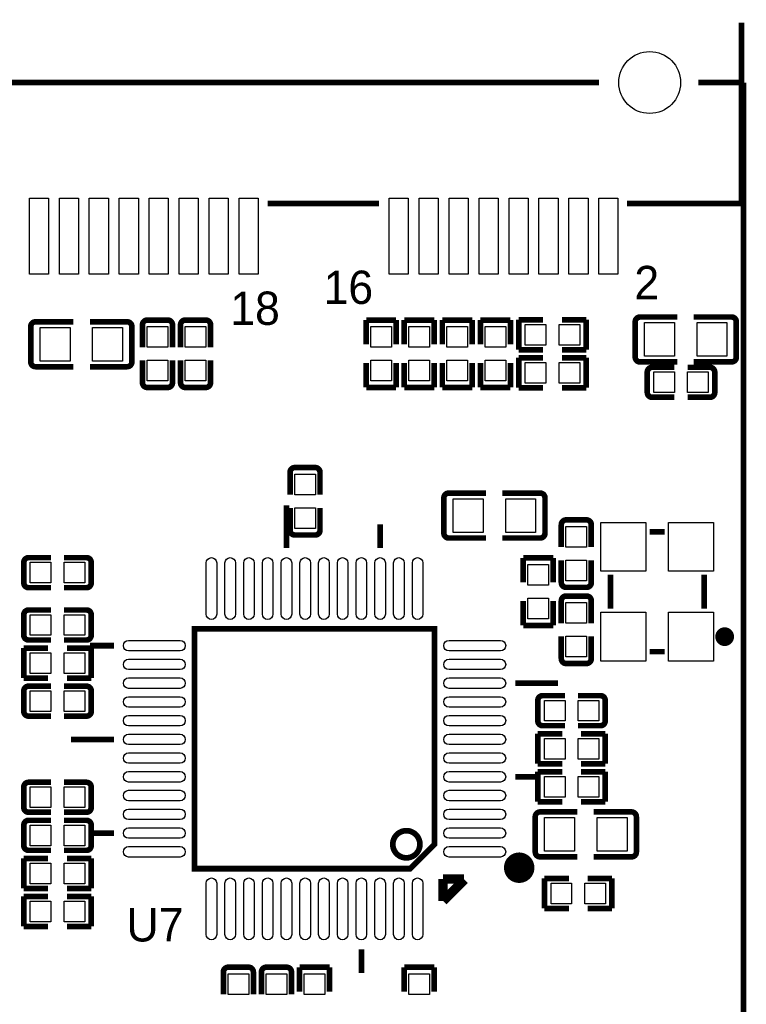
# Model space of a CAD drawing. Extents: x -11 to 307, y -16 to 111.
# Tile 16 of 26: x 105 to 125, y 37 to 63. Entities that reach past the tile are written whole.
import ezdxf

# ---------------------------------------------------------------- set-up
doc = ezdxf.new("R2010")
doc.units = 0
doc.header["$MEASUREMENT"] = 0
doc.layers.add('SILKSCREEN_TOP', color=7, linetype='CONTINUOUS')
doc.layers.add('TOP', color=3, linetype='CONTINUOUS')

msp = doc.modelspace()

# ---------------------------------------------------------------- linework, layer by layer
at = {"layer": 'SILKSCREEN_TOP'}
for points, const_width in [([(124.424389, 58.4962), (124.424389, 63.3222)], 0.1524), ([(97.975395, 61.722), (120.6246, 61.722)], 0.1524), ([(124.475189, 61.722), (123.271305, 61.722)], 0.1524), ([(124.475189, 15.458389), (124.475189, 61.722)], 0.1524), ([(114.746989, 58.4962), (111.777805, 58.4962)], 0.1524), ([(124.424389, 58.4962), (121.371411, 58.4962)], 0.1524), ([(108.566001, 55.382897), (109.112279, 55.382897)], 0.150012), ([(109.582001, 55.382897), (110.128304, 55.382897)], 0.150012), ([(114.408001, 55.382897), (115.207999, 55.382897)], 0.150089), ([(114.408001, 54.732911), (114.408001, 55.382897)], 0.150089), ([(115.207999, 55.382897), (115.207999, 54.732911)], 0.150089), ([(115.424001, 55.382897), (115.424001, 54.732885)], 0.150089), ([(116.223999, 55.382897), (115.424001, 55.382897)], 0.150089), ([(116.223999, 54.732885), (116.223999, 55.382897)], 0.150089), ([(116.440001, 55.382897), (116.440001, 54.732885)], 0.150089), ([(117.239999, 55.382897), (116.440001, 55.382897)], 0.150089), ([(117.239999, 54.732885), (117.239999, 55.382897)], 0.150089), ([(117.456001, 55.382897), (117.456001, 54.732885)], 0.150089), ([(118.255999, 55.382897), (117.456001, 55.382897)], 0.150089), ([(118.255999, 54.732885), (118.255999, 55.382897)], 0.150089), ([(118.480078, 55.390999), (118.480078, 54.591001)], 0.150089), ([(119.130089, 55.390999), (118.480078, 55.390999)], 0.150089), ([(119.629885, 55.390999), (120.279897, 55.390999)], 0.150089), ([(120.279897, 55.390999), (120.279897, 54.591001)], 0.150089), ([(121.714209, 55.463516), (122.706816, 55.463516)], 0.150089), ([(124.157715, 55.463516), (123.148319, 55.463516)], 0.150089), ([(105.458285, 54.264509), (105.458285, 55.209415)], 0.150089), ([(105.585285, 55.336415), (106.594681, 55.336415)], 0.150089), ([(108.028791, 55.336415), (107.036083, 55.336415)], 0.150089), ([(108.155791, 55.209415), (108.155791, 54.264509)], 0.150089), ([(108.439001, 55.255897), (108.439001, 54.658311)], 0.150012), ([(109.239279, 55.255897), (109.239279, 54.658311)], 0.150012), ([(109.455001, 55.255897), (109.455001, 54.658311)], 0.150012), ([(110.255304, 55.255897), (110.255304, 54.658311)], 0.150012), ([(121.587209, 54.391611), (121.587209, 55.336516)], 0.150089), ([(124.284715, 55.336516), (124.284715, 54.391611)], 0.150089), ([(118.480078, 54.591001), (119.130089, 54.591001)], 0.150089), ([(120.279897, 54.591001), (119.629885, 54.591001)], 0.150089), ([(118.480103, 54.374999), (118.480103, 53.575001)], 0.150089), ([(119.130115, 54.374999), (118.480103, 54.374999)], 0.150089), ([(119.629911, 54.374999), (120.279897, 54.374999)], 0.150089), ([(120.279897, 54.374999), (120.279897, 53.575001)], 0.150089), ([(105.585285, 54.137509), (106.594681, 54.137509)], 0.150089), ([(108.028791, 54.137509), (107.036083, 54.137509)], 0.150089), ([(108.439001, 53.710103), (108.439001, 54.307791)], 0.150012), ([(109.239279, 53.710103), (109.239279, 54.307791)], 0.150012), ([(109.455001, 53.710103), (109.455001, 54.307791)], 0.150012), ([(110.255304, 53.710103), (110.255304, 54.307791)], 0.150012), ([(114.408001, 54.233089), (114.408001, 53.583103)], 0.150089), ([(115.207999, 53.583103), (115.207999, 54.233089)], 0.150089), ([(115.424001, 53.583103), (115.424001, 54.233089)], 0.150089), ([(116.223999, 54.233089), (116.223999, 53.583103)], 0.150089), ([(116.440001, 53.583103), (116.440001, 54.233089)], 0.150089), ([(117.239999, 54.233089), (117.239999, 53.583103)], 0.150089), ([(117.456001, 53.583103), (117.456001, 54.233089)], 0.150089), ([(118.255999, 54.233089), (118.255999, 53.583103)], 0.150089), ([(121.714209, 54.264611), (122.706816, 54.264611)], 0.150089), ([(122.036103, 54.121152), (122.633689, 54.121152)], 0.150012), ([(123.581897, 54.121152), (122.984209, 54.121152)], 0.150012), ([(124.157715, 54.264611), (123.148319, 54.264611)], 0.150089), ([(121.909103, 53.447848), (121.909103, 53.994152)], 0.150012), ([(123.708897, 53.994152), (123.708897, 53.447848)], 0.150012), ([(109.112279, 53.583103), (108.566001, 53.583103)], 0.150012), ([(110.128304, 53.583103), (109.582001, 53.583103)], 0.150012), ([(114.408001, 53.583103), (115.207999, 53.583103)], 0.150089), ([(116.223999, 53.583103), (115.424001, 53.583103)], 0.150089), ([(117.239999, 53.583103), (116.440001, 53.583103)], 0.150089), ([(118.255999, 53.583103), (117.456001, 53.583103)], 0.150089), ([(118.480103, 53.575001), (119.130115, 53.575001)], 0.150089), ([(120.279897, 53.575001), (119.629911, 53.575001)], 0.150089), ([(122.036103, 53.320848), (122.633689, 53.320848)], 0.150012), ([(123.581897, 53.320848), (122.984209, 53.320848)], 0.150012), ([(112.503001, 51.445897), (113.049304, 51.445897)], 0.150012), ([(112.376001, 51.318897), (112.376001, 50.721311)], 0.150012), ([(113.176304, 51.318897), (113.176304, 50.721311)], 0.150012), ([(116.608911, 50.764389), (117.601492, 50.764389)], 0.150089), ([(119.052289, 50.764389), (118.042893, 50.764389)], 0.150089), ([(112.280649, 49.296345), (112.280649, 50.439345)], 0.1524), ([(116.481911, 49.692611), (116.481911, 50.637389)], 0.150089), ([(119.179289, 50.637389), (119.179289, 49.692611)], 0.150089), ([(112.376001, 49.773103), (112.376001, 50.370791)], 0.150012), ([(113.176304, 49.773103), (113.176304, 50.370791)], 0.150012), ([(114.78006, 49.296345), (114.78006, 49.931345)], 0.1524), ([(119.615001, 49.921922), (119.615001, 49.324311)], 0.150012), ([(119.742001, 50.048922), (120.288304, 50.048922)], 0.150012), ([(120.415304, 49.921922), (120.415304, 49.324311)], 0.150012), ([(113.049304, 49.646103), (112.503001, 49.646103)], 0.150012), ([(122.374, 49.732997), (121.974, 49.732997)], 0.150012), ([(116.608911, 49.565611), (117.601492, 49.565611)], 0.150089), ([(119.052289, 49.565611), (118.042893, 49.565611)], 0.150089), ([(105.272103, 48.367696), (105.272103, 48.913999)], 0.150012), ([(105.399103, 49.040999), (105.996791, 49.040999)], 0.150012), ([(106.944897, 49.040999), (106.347311, 49.040999)], 0.150012), ([(107.071897, 48.913999), (107.071897, 48.367696)], 0.150012), ([(118.599001, 49.032897), (119.398999, 49.032897)], 0.150089), ([(118.599001, 48.382911), (118.599001, 49.032897)], 0.150089), ([(119.398999, 49.032897), (119.398999, 48.382911)], 0.150089), ([(119.615001, 48.376103), (119.615001, 48.973816)], 0.150012), ([(120.415304, 48.376103), (120.415304, 48.973816)], 0.150012), ([(120.924015, 47.682988), (120.924015, 48.582986)], 0.150012), ([(123.42401, 47.682988), (123.42401, 48.582986)], 0.150012), ([(105.399103, 48.240696), (105.996791, 48.240696)], 0.150012), ([(106.944897, 48.240696), (106.347311, 48.240696)], 0.150012), ([(120.288304, 48.249103), (119.742001, 48.249103)], 0.150012), ([(119.742001, 48.016897), (120.288304, 48.016897)], 0.150012), ([(118.599001, 47.883089), (118.599001, 47.233103)], 0.150089), ([(119.398999, 47.233103), (119.398999, 47.883089)], 0.150089), ([(119.615001, 47.889897), (119.615001, 47.292387)], 0.150012), ([(120.415304, 47.889897), (120.415304, 47.292387)], 0.150012), ([(105.272103, 46.971001), (105.272103, 47.517304)], 0.150012), ([(105.399103, 47.644304), (105.996689, 47.644304)], 0.150012), ([(106.944897, 47.644304), (106.347209, 47.644304)], 0.150012), ([(107.071897, 47.517304), (107.071897, 46.971001)], 0.150012), ([(118.599001, 47.233103), (119.398999, 47.233103)], 0.150089), ([(116.230349, 47.142451), (116.230349, 41.391865), (115.58016, 40.741651), (109.829549, 40.741651), (109.829549, 47.142451), (116.230349, 47.142451)], 0.1524), ([(105.399103, 46.844001), (105.996689, 46.844001)], 0.150012), ([(106.944897, 46.844001), (106.347209, 46.844001)], 0.150012), ([(119.615001, 46.344103), (119.615001, 46.941791)], 0.150012), ([(120.415304, 46.344103), (120.415304, 46.941791)], 0.150012), ([(105.272103, 46.627999), (105.922089, 46.627999)], 0.150089), ([(105.272103, 45.828001), (105.272103, 46.627999)], 0.150089), ([(107.071897, 46.627999), (106.421885, 46.627999)], 0.150089), ([(107.675655, 46.692845), (107.040655, 46.692845)], 0.1524), ([(107.071897, 45.828001), (107.071897, 46.627999)], 0.150089), ([(122.374, 46.533003), (121.974, 46.533003)], 0.150012), ([(120.288304, 46.217103), (119.742001, 46.217103)], 0.150012), ([(105.922089, 45.828001), (105.272103, 45.828001)], 0.150089), ([(106.421885, 45.828001), (107.071897, 45.828001)], 0.150089), ([(118.384345, 45.69206), (119.527345, 45.69206)], 0.1524), ([(105.272103, 44.938696), (105.272103, 45.484999)], 0.150012), ([(105.399103, 45.611999), (105.996791, 45.611999)], 0.150012), ([(106.944897, 45.611999), (106.347311, 45.611999)], 0.150012), ([(107.071897, 45.484999), (107.071897, 44.938696)], 0.150012), ([(118.988103, 44.685001), (118.988103, 45.231304)], 0.150012), ([(119.115103, 45.358304), (119.712689, 45.358304)], 0.150012), ([(120.660897, 45.358304), (120.063209, 45.358304)], 0.150012), ([(120.787897, 45.231304), (120.787897, 44.685001)], 0.150012), ([(105.399103, 44.811696), (105.996791, 44.811696)], 0.150012), ([(106.944897, 44.811696), (106.347311, 44.811696)], 0.150012), ([(118.988103, 44.341999), (119.638089, 44.341999)], 0.150089), ([(118.988103, 43.542001), (118.988103, 44.341999)], 0.150089), ([(119.115103, 44.558001), (119.712689, 44.558001)], 0.150012), ([(120.660897, 44.558001), (120.063209, 44.558001)], 0.150012), ([(120.787897, 44.341999), (120.137911, 44.341999)], 0.150089), ([(120.787897, 43.542001), (120.787897, 44.341999)], 0.150089), ([(107.675655, 44.190945), (106.532655, 44.190945)], 0.1524), ([(119.638089, 43.542001), (118.988103, 43.542001)], 0.150089), ([(118.988103, 43.325999), (119.638089, 43.325999)], 0.150089), ([(118.988103, 42.526001), (118.988103, 43.325999)], 0.150089), ([(120.137911, 43.542001), (120.787897, 43.542001)], 0.150089), ([(120.787897, 43.325999), (120.137911, 43.325999)], 0.150089), ([(120.787897, 42.526001), (120.787897, 43.325999)], 0.150089), ([(105.399103, 43.046599), (105.996791, 43.046599)], 0.150012), ([(106.944897, 43.046599), (106.347311, 43.046599)], 0.150012), ([(118.384345, 43.192751), (119.019345, 43.192751)], 0.1524), ([(105.272103, 42.373296), (105.272103, 42.919599)], 0.150012), ([(107.071897, 42.919599), (107.071897, 42.373296)], 0.150012), ([(119.638089, 42.526001), (118.988103, 42.526001)], 0.150089), ([(120.137911, 42.526001), (120.787897, 42.526001)], 0.150089), ([(105.399103, 42.246296), (105.996791, 42.246296)], 0.150012), ([(106.944897, 42.246296), (106.347311, 42.246296)], 0.150012), ([(119.047311, 42.255389), (120.039892, 42.255389)], 0.150089), ([(121.490689, 42.255389), (120.481293, 42.255389)], 0.150089), ([(105.399103, 42.030599), (105.996791, 42.030599)], 0.150012), ([(106.944897, 42.030599), (106.347311, 42.030599)], 0.150012), ([(118.920311, 41.183611), (118.920311, 42.128389)], 0.150089), ([(121.617689, 42.128389), (121.617689, 41.183611)], 0.150089), ([(105.272103, 41.357296), (105.272103, 41.903599)], 0.150012), ([(107.071897, 41.903599), (107.071897, 41.357296)], 0.150012), ([(107.675655, 41.69156), (107.040655, 41.69156)], 0.1524), ([(105.399103, 41.230296), (105.996791, 41.230296)], 0.150012), ([(106.944897, 41.230296), (106.347311, 41.230296)], 0.150012), ([(105.272103, 41.014599), (105.922089, 41.014599)], 0.150089), ([(105.272103, 40.214601), (105.272103, 41.014599)], 0.150089), ([(107.071897, 41.014599), (106.421911, 41.014599)], 0.150089), ([(107.071897, 40.214601), (107.071897, 41.014599)], 0.150089), ([(119.047311, 41.056611), (120.039892, 41.056611)], 0.150089), ([(121.490689, 41.056611), (120.481293, 41.056611)], 0.150089), ([(116.459127, 40.466188), (116.459, 39.878)], 0.249911), ([(116.459, 39.878), (117.032126, 40.451126)], 0.249911), ([(117.016987, 40.466264), (116.459127, 40.466188)], 0.249911), ([(119.165903, 40.481199), (119.815889, 40.481199)], 0.150089), ([(119.165903, 39.681201), (119.165903, 40.481199)], 0.150089), ([(120.965697, 40.481199), (120.315711, 40.481199)], 0.150089), ([(120.965697, 39.681201), (120.965697, 40.481199)], 0.150089), ([(105.922089, 40.214601), (105.272103, 40.214601)], 0.150089), ([(106.421911, 40.214601), (107.071897, 40.214601)], 0.150089), ([(105.272103, 39.998599), (105.922089, 39.998599)], 0.150089), ([(105.272103, 39.198601), (105.272103, 39.998599)], 0.150089), ([(107.071897, 39.998599), (106.421911, 39.998599)], 0.150089), ([(107.071897, 39.198601), (107.071897, 39.998599)], 0.150089), ([(119.815889, 39.681201), (119.165903, 39.681201)], 0.150089), ([(120.315711, 39.681201), (120.965697, 39.681201)], 0.150089), ([(105.922089, 39.198601), (105.272103, 39.198601)], 0.150089), ([(106.421911, 39.198601), (107.071897, 39.198601)], 0.150089), ([(114.279655, 38.587655), (114.279655, 37.952655)], 0.1524), ([(110.724696, 38.110897), (111.270999, 38.110897)], 0.150012), ([(111.741001, 38.110897), (112.287304, 38.110897)], 0.150012), ([(112.630001, 38.110897), (112.630001, 37.460911)], 0.150089), ([(113.429999, 38.110897), (112.630001, 38.110897)], 0.150089), ([(113.429999, 37.460911), (113.429999, 38.110897)], 0.150089), ([(115.424001, 38.110897), (115.424001, 37.460911)], 0.150089), ([(116.223999, 38.110897), (115.424001, 38.110897)], 0.150089), ([(116.223999, 37.460911), (116.223999, 38.110897)], 0.150089), ([(110.597696, 37.983897), (110.597696, 37.386209)], 0.150012), ([(111.397999, 37.983897), (111.397999, 37.386209)], 0.150012), ([(111.614001, 37.983897), (111.614001, 37.386311)], 0.150012), ([(112.414304, 37.983897), (112.414304, 37.386311)], 0.150012)]:
    msp.add_lwpolyline(points, dxfattribs=dict(at, const_width=const_width))
for points, const_width in [([(108.439001, 55.255897, -0.414362), (108.566001, 55.382897)], 0.150012), ([(109.112279, 55.382897, -0.41425), (109.239279, 55.255897)], 0.150012), ([(109.455001, 55.255897, -0.414331), (109.582001, 55.382897)], 0.150012), ([(110.128304, 55.382897, -0.414253), (110.255304, 55.255897)], 0.150012), ([(121.587209, 55.336516, -0.414129), (121.714209, 55.463516)], 0.150089), ([(124.157715, 55.463516, -0.414134), (124.284715, 55.336516)], 0.150089), ([(105.458285, 55.209415, -0.414204), (105.585285, 55.336415)], 0.150089), ([(108.028791, 55.336415, -0.41413), (108.155791, 55.209415)], 0.150089), ([(121.714209, 54.264611, -0.414215), (121.587209, 54.391611)], 0.150089), ([(124.284715, 54.391611, -0.41422), (124.157715, 54.264611)], 0.150089), ([(105.585285, 54.137509, -0.414219), (105.458285, 54.264509)], 0.150089), ([(108.155791, 54.264509, -0.414145), (108.028791, 54.137509)], 0.150089), ([(121.909103, 53.994152, -0.414253), (122.036103, 54.121152)], 0.150012), ([(123.581897, 54.121152, -0.414253), (123.708897, 53.994152)], 0.150012), ([(108.566001, 53.583103, -0.414373), (108.439001, 53.710103)], 0.150012), ([(109.239279, 53.710103, -0.41426), (109.112279, 53.583103)], 0.150012), ([(109.582001, 53.583103, -0.414331), (109.455001, 53.710103)], 0.150012), ([(110.255304, 53.710103, -0.414253), (110.128304, 53.583103)], 0.150012), ([(122.036103, 53.320848, -0.414331), (121.909103, 53.447848)], 0.150012), ([(123.708897, 53.447848, -0.414331), (123.581897, 53.320848)], 0.150012), ([(112.376001, 51.318897, -0.414331), (112.503001, 51.445897)], 0.150012), ([(113.049304, 51.445897, -0.414253), (113.176304, 51.318897)], 0.150012), ([(116.481911, 50.637389, -0.414448), (116.608911, 50.764389)], 0.150089), ([(119.052289, 50.764389, -0.414448), (119.179289, 50.637389)], 0.150089), ([(119.615001, 49.921922, -0.41441), (119.742001, 50.048922)], 0.150012), ([(120.288304, 50.048922, -0.414207), (120.415304, 49.921922)], 0.150012), ([(112.503001, 49.646103, -0.414331), (112.376001, 49.773103)], 0.150012), ([(113.176304, 49.773103, -0.414253), (113.049304, 49.646103)], 0.150012), ([(116.608911, 49.565611, -0.414448), (116.481911, 49.692611)], 0.150089), ([(119.179289, 49.692611, -0.414448), (119.052289, 49.565611)], 0.150089), ([(105.272103, 48.913999, -0.414331), (105.399103, 49.040999)], 0.150012), ([(106.944897, 49.040999, -0.414331), (107.071897, 48.913999)], 0.150012), ([(105.399103, 48.240696, -0.414253), (105.272103, 48.367696)], 0.150012), ([(107.071897, 48.367696, -0.414253), (106.944897, 48.240696)], 0.150012), ([(119.742001, 48.249103, -0.414337), (119.615001, 48.376103)], 0.150012), ([(120.415304, 48.376103, -0.414134), (120.288304, 48.249103)], 0.150012), ([(119.615001, 47.889897, -0.414399), (119.742001, 48.016897)], 0.150012), ([(120.288304, 48.016897, -0.414295), (120.415304, 47.889897)], 0.150012), ([(105.272103, 47.517304, -0.414253), (105.399103, 47.644304)], 0.150012), ([(106.944897, 47.644304, -0.414253), (107.071897, 47.517304)], 0.150012), ([(105.399103, 46.844001, -0.414331), (105.272103, 46.971001)], 0.150012), ([(107.071897, 46.971001, -0.414331), (106.944897, 46.844001)], 0.150012), ([(124.098964, 46.932952, 0.999961), (123.849003, 46.932977, 1.000039), (124.098964, 46.932952)], 0.250012), ([(119.742001, 46.217103, -0.414288), (119.615001, 46.344103)], 0.150012), ([(120.415304, 46.344103, -0.414184), (120.288304, 46.217103)], 0.150012), ([(105.272103, 45.484999, -0.414331), (105.399103, 45.611999)], 0.150012), ([(106.944897, 45.611999, -0.414331), (107.071897, 45.484999)], 0.150012), ([(118.988103, 45.231304, -0.414253), (119.115103, 45.358304)], 0.150012), ([(120.660897, 45.358304, -0.414253), (120.787897, 45.231304)], 0.150012), ([(105.399103, 44.811696, -0.414253), (105.272103, 44.938696)], 0.150012), ([(107.071897, 44.938696, -0.414253), (106.944897, 44.811696)], 0.150012), ([(119.115103, 44.558001, -0.414331), (118.988103, 44.685001)], 0.150012), ([(120.787897, 44.685001, -0.414331), (120.660897, 44.558001)], 0.150012), ([(105.272103, 42.919599, -0.414331), (105.399103, 43.046599)], 0.150012), ([(106.944897, 43.046599, -0.414331), (107.071897, 42.919599)], 0.150012), ([(105.399103, 42.246296, -0.414253), (105.272103, 42.373296)], 0.150012), ([(107.071897, 42.373296, -0.414253), (106.944897, 42.246296)], 0.150012), ([(118.920311, 42.128389, -0.414448), (119.047311, 42.255389)], 0.150089), ([(121.490689, 42.255389, -0.414448), (121.617689, 42.128389)], 0.150089), ([(105.272103, 41.903599, -0.414331), (105.399103, 42.030599)], 0.150012), ([(106.944897, 42.030599, -0.414331), (107.071897, 41.903599)], 0.150012), ([(115.842161, 41.392018, -1.000015), (115.117855, 41.392018, -0.999985), (115.842161, 41.392018)], 0.1524), ([(105.399103, 41.230296, -0.414253), (105.272103, 41.357296)], 0.150012), ([(107.071897, 41.357296, -0.414253), (106.944897, 41.230296)], 0.150012), ([(119.047311, 41.056611, -0.414448), (118.920311, 41.183611)], 0.150089), ([(121.617689, 41.183611, -0.414448), (121.490689, 41.056611)], 0.150089), ([(118.694352, 40.767, -1.00003), (118.287648, 40.767, -0.99997), (118.694352, 40.767)], 0.4064), ([(110.597696, 37.983897, -0.414253), (110.724696, 38.110897)], 0.150012), ([(111.270999, 38.110897, -0.414331), (111.397999, 37.983897)], 0.150012), ([(111.614001, 37.983897, -0.414331), (111.741001, 38.110897)], 0.150012), ([(112.287304, 38.110897, -0.414253), (112.414304, 37.983897)], 0.150012)]:
    msp.add_lwpolyline(points, format="xyb", dxfattribs=dict(at, const_width=const_width))
at = {"layer": 'TOP'}
for points in [[(105.420211, 56.606389), (105.420211, 58.638389), (105.928211, 58.638389), (105.928211, 56.606389)], [(106.220311, 56.606389), (106.220311, 58.638389), (106.728311, 58.638389), (106.728311, 56.606389)], [(107.020411, 56.606389), (107.020411, 58.638389), (107.528411, 58.638389), (107.528411, 56.606389)], [(107.820511, 56.606389), (107.820511, 58.638389), (108.328511, 58.638389), (108.328511, 56.606389)], [(108.620611, 56.606389), (108.620611, 58.638389), (109.128611, 58.638389), (109.128611, 56.606389)], [(109.420711, 56.606389), (109.420711, 58.638389), (109.928711, 58.638389), (109.928711, 56.606389)], [(110.220811, 56.606389), (110.220811, 58.638389), (110.728811, 58.638389), (110.728811, 56.606389)], [(111.020911, 56.606389), (111.020911, 58.638389), (111.528911, 58.638389), (111.528911, 56.606389)], [(115.021411, 56.606389), (115.021411, 58.638389), (115.529411, 58.638389), (115.529411, 56.606389)], [(115.818895, 56.606389), (115.818895, 58.638389), (116.326895, 58.638389), (116.326895, 56.606389)], [(116.618995, 56.606389), (116.618995, 58.638389), (117.126995, 58.638389), (117.126995, 56.606389)], [(117.419095, 56.606389), (117.419095, 58.638389), (117.927095, 58.638389), (117.927095, 56.606389)], [(118.219195, 56.606389), (118.219195, 58.638389), (118.727195, 58.638389), (118.727195, 56.606389)], [(119.019295, 56.606389), (119.019295, 58.638389), (119.527295, 58.638389), (119.527295, 56.606389)], [(119.819395, 56.606389), (119.819395, 58.638389), (120.327395, 58.638389), (120.327395, 56.606389)], [(120.619495, 56.606389), (120.619495, 58.638389), (121.127495, 58.638389), (121.127495, 56.606389)], [(105.706951, 54.287395), (105.706951, 55.186605), (106.507051, 55.186605), (106.507051, 54.287395)], [(107.106949, 54.287395), (107.106949, 55.186605), (107.907049, 55.186605), (107.907049, 54.287395)], [(109.114603, 54.657485), (108.563397, 54.657485), (108.563397, 55.208691), (109.114603, 55.208691)], [(110.130603, 54.657485), (109.579397, 54.657485), (109.579397, 55.208691), (110.130603, 55.208691)], [(115.083603, 54.657485), (114.532397, 54.657485), (114.532397, 55.208691), (115.083603, 55.208691)], [(115.548397, 55.208691), (116.099603, 55.208691), (116.099603, 54.657485), (115.548397, 54.657485)], [(116.564397, 55.208691), (117.115603, 55.208691), (117.115603, 54.657485), (116.564397, 54.657485)], [(117.580397, 55.208691), (118.131603, 55.208691), (118.131603, 54.657485), (117.580397, 54.657485)], [(118.654297, 54.715385), (118.654297, 55.26659), (119.205502, 55.26659), (119.205502, 54.715385)], [(119.554473, 54.715385), (119.554473, 55.26659), (120.105678, 55.26659), (120.105678, 54.715385)], [(122.636051, 55.313605), (122.636051, 54.414395), (121.835951, 54.414395), (121.835951, 55.313605)], [(124.036049, 55.313605), (124.036049, 54.414395), (123.235949, 54.414395), (123.235949, 55.313605)], [(109.114603, 53.757309), (108.563397, 53.757309), (108.563397, 54.308515), (109.114603, 54.308515)], [(110.130603, 53.757309), (109.579397, 53.757309), (109.579397, 54.308515), (110.130603, 54.308515)], [(115.083603, 53.757309), (114.532397, 53.757309), (114.532397, 54.308515), (115.083603, 54.308515)], [(115.548397, 54.308515), (116.099603, 54.308515), (116.099603, 53.757309), (115.548397, 53.757309)], [(116.564397, 54.308515), (117.115603, 54.308515), (117.115603, 53.757309), (116.564397, 53.757309)], [(117.580397, 54.308515), (118.131603, 54.308515), (118.131603, 53.757309), (117.580397, 53.757309)], [(118.654297, 53.699385), (118.654297, 54.25059), (119.205502, 54.25059), (119.205502, 53.699385)], [(119.554473, 53.699385), (119.554473, 54.25059), (120.105678, 54.25059), (120.105678, 53.699385)], [(122.634515, 53.99645), (122.634515, 53.445245), (122.083309, 53.445245), (122.083309, 53.99645)], [(123.534691, 53.99645), (123.534691, 53.445245), (122.983485, 53.445245), (122.983485, 53.99645)], [(113.051603, 50.720485), (112.500397, 50.720485), (112.500397, 51.271691), (113.051603, 51.271691)], [(117.530651, 50.614605), (117.530651, 49.715395), (116.730551, 49.715395), (116.730551, 50.614605)], [(118.930649, 50.614605), (118.930649, 49.715395), (118.130549, 49.715395), (118.130549, 50.614605)], [(113.051603, 49.820309), (112.500397, 49.820309), (112.500397, 50.371515), (113.051603, 50.371515)], [(120.674003, 49.982996), (121.874001, 49.982996), (121.874001, 48.682999), (120.674003, 48.682999)], [(122.473999, 49.982996), (123.673997, 49.982996), (123.673997, 48.682999), (122.473999, 48.682999)], [(120.290603, 49.323485), (119.739397, 49.323485), (119.739397, 49.874691), (120.290603, 49.874691)], [(105.446297, 48.365385), (105.446297, 48.91659), (105.997502, 48.91659), (105.997502, 48.365385)], [(106.346473, 48.365385), (106.346473, 48.91659), (106.897678, 48.91659), (106.897678, 48.365385)], [(120.290603, 48.423309), (119.739397, 48.423309), (119.739397, 48.974515), (120.290603, 48.974515)], [(119.274603, 48.307485), (118.723397, 48.307485), (118.723397, 48.858691), (119.274603, 48.858691)], [(119.274603, 47.407309), (118.723397, 47.407309), (118.723397, 47.958515), (119.274603, 47.958515)], [(120.290603, 47.291485), (119.739397, 47.291485), (119.739397, 47.842691), (120.290603, 47.842691)], [(120.674003, 47.583001), (121.874001, 47.583001), (121.874001, 46.283004), (120.674003, 46.283004)], [(122.473999, 47.583001), (123.673997, 47.583001), (123.673997, 46.283004), (122.473999, 46.283004)], [(105.997515, 47.519603), (105.997515, 46.968397), (105.446309, 46.968397), (105.446309, 47.519603)], [(106.897691, 47.519603), (106.897691, 46.968397), (106.346485, 46.968397), (106.346485, 47.519603)], [(120.290603, 46.391309), (119.739397, 46.391309), (119.739397, 46.942515), (120.290603, 46.942515)], [(105.997515, 46.503603), (105.997515, 45.952397), (105.446309, 45.952397), (105.446309, 46.503603)], [(106.897691, 46.503603), (106.897691, 45.952397), (106.346485, 45.952397), (106.346485, 46.503603)], [(105.446297, 44.936385), (105.446297, 45.48759), (105.997502, 45.48759), (105.997502, 44.936385)], [(106.346473, 44.936385), (106.346473, 45.48759), (106.897678, 45.48759), (106.897678, 44.936385)], [(119.713515, 45.233603), (119.713515, 44.682397), (119.162309, 44.682397), (119.162309, 45.233603)], [(120.613691, 45.233603), (120.613691, 44.682397), (120.062485, 44.682397), (120.062485, 45.233603)], [(119.713515, 44.217603), (119.713515, 43.666397), (119.162309, 43.666397), (119.162309, 44.217603)], [(120.613691, 44.217603), (120.613691, 43.666397), (120.062485, 43.666397), (120.062485, 44.217603)], [(119.713515, 43.201603), (119.713515, 42.650397), (119.162309, 42.650397), (119.162309, 43.201603)], [(120.613691, 43.201603), (120.613691, 42.650397), (120.062485, 42.650397), (120.062485, 43.201603)], [(105.446297, 42.370985), (105.446297, 42.92219), (105.997502, 42.92219), (105.997502, 42.370985)], [(106.346473, 42.370985), (106.346473, 42.92219), (106.897678, 42.92219), (106.897678, 42.370985)], [(119.969051, 42.105605), (119.969051, 41.206395), (119.168951, 41.206395), (119.168951, 42.105605)], [(121.369049, 42.105605), (121.369049, 41.206395), (120.568949, 41.206395), (120.568949, 42.105605)], [(105.446297, 41.354985), (105.446297, 41.90619), (105.997502, 41.90619), (105.997502, 41.354985)], [(106.346473, 41.354985), (106.346473, 41.90619), (106.897678, 41.90619), (106.897678, 41.354985)], [(105.997515, 40.890203), (105.997515, 40.338997), (105.446309, 40.338997), (105.446309, 40.890203)], [(106.897691, 40.890203), (106.897691, 40.338997), (106.346485, 40.338997), (106.346485, 40.890203)], [(119.891315, 40.356803), (119.891315, 39.805597), (119.340109, 39.805597), (119.340109, 40.356803)], [(120.791491, 40.356803), (120.791491, 39.805597), (120.240285, 39.805597), (120.240285, 40.356803)], [(105.997515, 39.874203), (105.997515, 39.322997), (105.446309, 39.322997), (105.446309, 39.874203)], [(106.897691, 39.874203), (106.897691, 39.322997), (106.346485, 39.322997), (106.346485, 39.874203)], [(110.722397, 37.936691), (111.273603, 37.936691), (111.273603, 37.385485), (110.722397, 37.385485)], [(112.289603, 37.385485), (111.738397, 37.385485), (111.738397, 37.936691), (112.289603, 37.936691)], [(112.754397, 37.936691), (113.305603, 37.936691), (113.305603, 37.385485), (112.754397, 37.385485)], [(115.548397, 37.936691), (116.099603, 37.936691), (116.099603, 37.385485), (115.548397, 37.385485)]]:
    msp.add_lwpolyline(points, close=True, dxfattribs=at)
for points in [[(110.139455, 47.531045), (110.139455, 48.902645, -1), (110.418855, 48.902645), (110.418855, 47.531045, -1)], [(110.63986, 47.531045), (110.63986, 48.902645, -1), (110.91926, 48.902645), (110.91926, 47.531045, -1)], [(111.140138, 47.531045), (111.140138, 48.902645, -1), (111.419538, 48.902645), (111.419538, 47.531045, -1)], [(111.640544, 47.531045), (111.640544, 48.902645, -1), (111.919944, 48.902645), (111.919944, 47.531045, -1)], [(112.140949, 47.531045), (112.140949, 48.902645, -1), (112.420349, 48.902645), (112.420349, 47.531045, -1)], [(112.641355, 47.531045), (112.641355, 48.902645, -1), (112.920755, 48.902645), (112.920755, 47.531045, -1)], [(113.139144, 47.531045), (113.139144, 48.902645, -1), (113.418544, 48.902645), (113.418544, 47.531045, -1)], [(113.639549, 47.531045), (113.639549, 48.902645, -1), (113.918949, 48.902645), (113.918949, 47.531045, -1)], [(114.139955, 47.531045), (114.139955, 48.902645, -1), (114.419355, 48.902645), (114.419355, 47.531045, -1)], [(114.64036, 47.531045), (114.64036, 48.902645, -1), (114.91976, 48.902645), (114.91976, 47.531045, -1)], [(115.140638, 47.531045), (115.140638, 48.902645, -1), (115.420038, 48.902645), (115.420038, 47.531045, -1)], [(115.641044, 47.531045), (115.641044, 48.902645, -1), (115.920444, 48.902645), (115.920444, 47.531045, -1)], [(109.440955, 46.553145), (108.069355, 46.553145, -1), (108.069355, 46.832545), (109.440955, 46.832545, -1)], [(117.990544, 46.553145), (116.618944, 46.553145, -1), (116.618944, 46.832545), (117.990544, 46.832545, -1)], [(109.440955, 46.05274), (108.069355, 46.05274, -1), (108.069355, 46.33214), (109.440955, 46.33214, -1)], [(117.990544, 46.05274), (116.618944, 46.05274, -1), (116.618944, 46.33214), (117.990544, 46.33214, -1)], [(109.440955, 45.552462), (108.069355, 45.552462, -1), (108.069355, 45.831862), (109.440955, 45.831862, -1)], [(117.990544, 45.552462), (116.618944, 45.552462, -1), (116.618944, 45.831862), (117.990544, 45.831862, -1)], [(109.440955, 45.052056), (108.069355, 45.052056, -1), (108.069355, 45.331456), (109.440955, 45.331456, -1)], [(117.990544, 45.052056), (116.618944, 45.052056, -1), (116.618944, 45.331456), (117.990544, 45.331456, -1)], [(109.440955, 44.551651), (108.069355, 44.551651, -1), (108.069355, 44.831051), (109.440955, 44.831051, -1)], [(117.990544, 44.551651), (116.618944, 44.551651, -1), (116.618944, 44.831051), (117.990544, 44.831051, -1)], [(109.440955, 44.051245), (108.069355, 44.051245, -1), (108.069355, 44.330645), (109.440955, 44.330645, -1)], [(117.990544, 44.051245), (116.618944, 44.051245, -1), (116.618944, 44.330645), (117.990544, 44.330645, -1)], [(109.440955, 43.553456), (108.069355, 43.553456, -1), (108.069355, 43.832856), (109.440955, 43.832856, -1)], [(117.990544, 43.553456), (116.618944, 43.553456, -1), (116.618944, 43.832856), (117.990544, 43.832856, -1)], [(109.440955, 43.053051), (108.069355, 43.053051, -1), (108.069355, 43.332451), (109.440955, 43.332451, -1)], [(117.990544, 43.053051), (116.618944, 43.053051, -1), (116.618944, 43.332451), (117.990544, 43.332451, -1)], [(109.440955, 42.552645), (108.069355, 42.552645, -1), (108.069355, 42.832045), (109.440955, 42.832045, -1)], [(117.990544, 42.552645), (116.618944, 42.552645, -1), (116.618944, 42.832045), (117.990544, 42.832045, -1)], [(109.440955, 42.05224), (108.069355, 42.05224, -1), (108.069355, 42.33164), (109.440955, 42.33164, -1)], [(117.990544, 42.05224), (116.618944, 42.05224, -1), (116.618944, 42.33164), (117.990544, 42.33164, -1)], [(109.440955, 41.551962), (108.069355, 41.551962, -1), (108.069355, 41.831362), (109.440955, 41.831362, -1)], [(117.990544, 41.551962), (116.618944, 41.551962, -1), (116.618944, 41.831362), (117.990544, 41.831362, -1)], [(109.440955, 41.051556), (108.069355, 41.051556, -1), (108.069355, 41.330956), (109.440955, 41.330956, -1)], [(117.990544, 41.051556), (116.618944, 41.051556, -1), (116.618944, 41.330956), (117.990544, 41.330956, -1)], [(110.139455, 38.981456), (110.139455, 40.353056, -1), (110.418855, 40.353056), (110.418855, 38.981456, -1)], [(110.63986, 38.981456), (110.63986, 40.353056, -1), (110.91926, 40.353056), (110.91926, 38.981456, -1)], [(111.140138, 38.981456), (111.140138, 40.353056, -1), (111.419538, 40.353056), (111.419538, 38.981456, -1)], [(111.640544, 38.981456), (111.640544, 40.353056, -1), (111.919944, 40.353056), (111.919944, 38.981456, -1)], [(112.140949, 38.981456), (112.140949, 40.353056, -1), (112.420349, 40.353056), (112.420349, 38.981456, -1)], [(112.641355, 38.981456), (112.641355, 40.353056, -1), (112.920755, 40.353056), (112.920755, 38.981456, -1)], [(113.139144, 38.981456), (113.139144, 40.353056, -1), (113.418544, 40.353056), (113.418544, 38.981456, -1)], [(113.639549, 38.981456), (113.639549, 40.353056, -1), (113.918949, 40.353056), (113.918949, 38.981456, -1)], [(114.139955, 38.981456), (114.139955, 40.353056, -1), (114.419355, 40.353056), (114.419355, 38.981456, -1)], [(114.64036, 38.981456), (114.64036, 40.353056, -1), (114.91976, 40.353056), (114.91976, 38.981456, -1)], [(115.140638, 38.981456), (115.140638, 40.353056, -1), (115.420038, 40.353056), (115.420038, 38.981456, -1)], [(115.641044, 38.981456), (115.641044, 40.353056, -1), (115.920444, 40.353056), (115.920444, 38.981456, -1)]]:
    msp.add_lwpolyline(points, format="xyb", close=True, dxfattribs=at)
msp.add_circle((121.973289, 61.722), 0.8255, dxfattribs=at)

# ---------------------------------------------------------------- texts
at = {"layer": 'SILKSCREEN_TOP'}
for s, p in [('2', (121.5644, 55.939258)), ('16', (113.2713, 55.812258)), ('18', (110.7821, 55.253458)), ('U7', (108.0135, 38.7985))]:
    msp.add_text(s, height=0.889, dxfattribs=at).set_placement(p)

doc.saveas('drawing.dxf')
